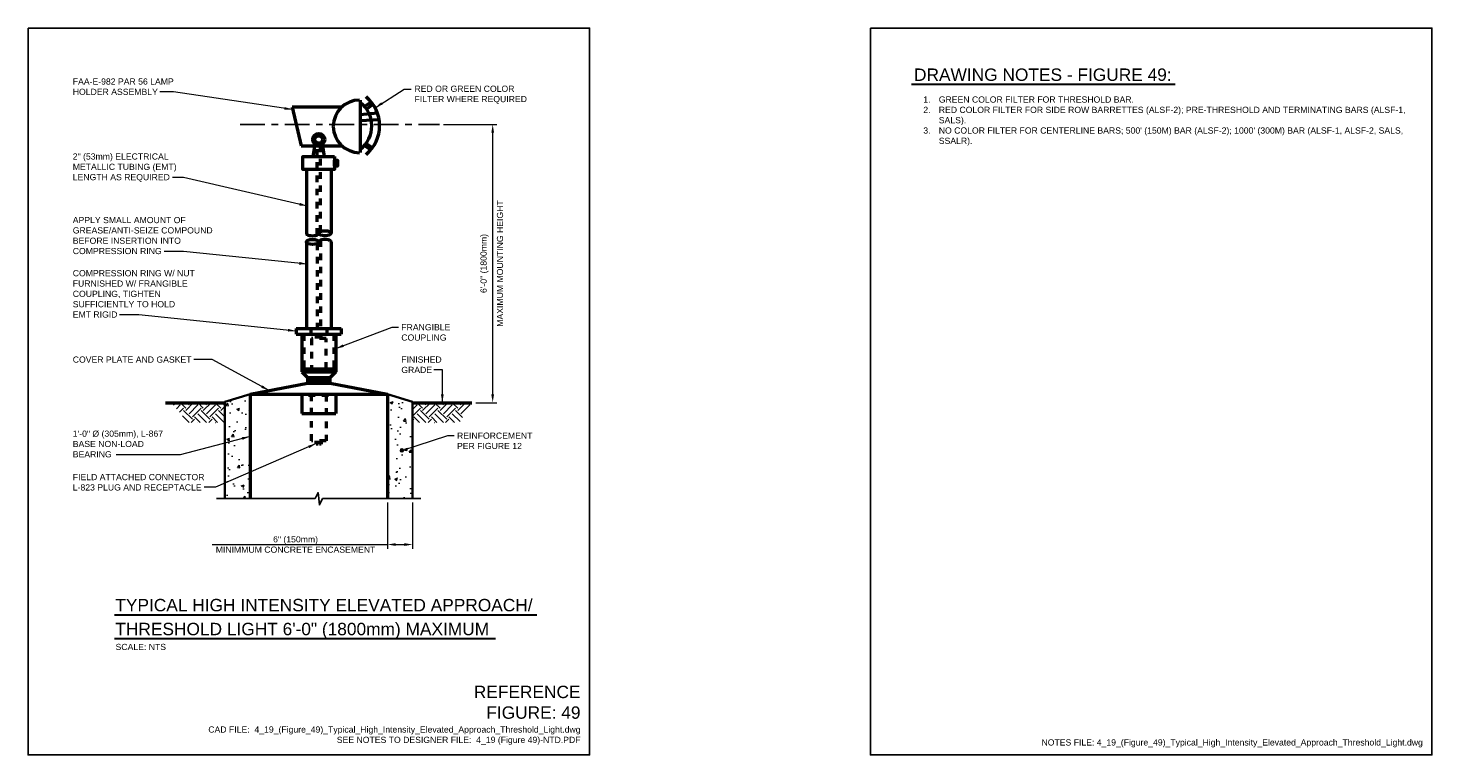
# Model space of a CAD drawing. Header units: inches. Extents: x 0 to 21.3, y 0 to 11.
import ezdxf
from ezdxf.enums import TextEntityAlignment as Align

# ---------------------------------------------------------------- set-up
doc = ezdxf.new("R2010")
doc.units = ezdxf.units.IN
doc.header["$LTSCALE"] = 0.5
doc.header["$MEASUREMENT"] = 0
doc.header["$PDSIZE"] = 2
for name, pattern in [('CENTER2', [1.125, 0.75, -0.125, 0.125, -0.125]), ('HIDDEN2', [0.1875, 0.125, -0.0625]), ('HIDDEN4', [0.0925, 0.0625, -0.03])]:
    doc.linetypes.add(name, pattern=pattern)
doc.layers.get('0').update_dxf_attribs({"linetype": 'CONTINUOUS', "lineweight": 35})
doc.layers.get('DEFPOINTS').update_dxf_attribs({"linetype": 'CONTINUOUS', "lineweight": 35})
for name, color, linetype, lineweight in [('C-GRAD-FNSH', 4, 'CONTINUOUS', 50), ('E-AFLD-LITE-APPR', 203, 'CONTINUOUS', 50), ('G-ANNO-PATT', 8, 'CONTINUOUS', 18), ('G-ANNO-RDME', 5, 'CONTINUOUS', 18), ('S-FNDN-FTNG', 42, 'CONTINUOUS', 35)]:
    doc.layers.add(name, color=color, linetype=linetype, lineweight=lineweight)
for name, color, linetype in [('G-ANNO-DIMS', 7, 'CONTINUOUS'), ('G-ANNO-SYMB', 6, 'CONTINUOUS'), ('G-ANNO-TEXT', 7, 'CONTINUOUS'), ('G-ANNO-TTLB', 7, 'CONTINUOUS')]:
    doc.layers.add(name, color=color, linetype=linetype)
doc.styles.add('00-E-TITLE-1_1', font='arial.ttf', dxfattribs={"height": 0.1875})
doc.styles.add('01-E-BLDG-1_1', font='arial.ttf', dxfattribs={"height": 0.09375})
doc.styles.add('Arial', font='arial.ttf')
doc.dimstyles.new('01-E-BLDG-1_1', dxfattribs={"dimtxt": 0.09375, "dimasz": 0.125, "dimexe": 0.0625, "dimexo": 0.0625, "dimgap": 0.0625, "dimtad": 1, "dimdec": 4, "dimzin": 3, "dimdsep": 46, "dimlunit": 4, "dimtxsty": '01-E-BLDG-1_1', "dimcen": 0.0625, "dimclrd": 1, "dimclre": 1, "dimclrt": 256, "dimazin": 0, "dimtfac": 1, "dimtdec": 4, "dimtmove": 1, "dimatfit": 3, "dimfxl": 1, "dimfrac": 2, "dimtolj": 1, "dimtzin": 3, "dimlwd": 0, "dimlwe": 0, "dimarcsym": 0})

# ---------------------------------------------------------------- blocks, each defined once
blk = doc.blocks.new('G-DBRK')
at = {"color": 0, "linetype": 'ByBlock', "lineweight": -2}
blk.add_ellipse((0, -0.25), major_axis=(0, -0.25), ratio=0.4, dxfattribs=at)
blk.add_ellipse((0, -0.75), major_axis=(0, -0.25), ratio=0.4, start_param=0, end_param=3.141593, dxfattribs=at)
blk = doc.blocks.new('*D4')
at = {"layer": 'DEFPOINTS', "color": 0, "transparency": 16777216}
for p in [(6.225, 9.543), (7.033, 9.543), (6.717, 5.331)]:
    blk.add_point(p, dxfattribs=at)
at = {"layer": 'G-ANNO-DIMS', "color": 1, "lineweight": 0, "transparency": 16777216}
for p, q in [((6.288, 9.543), (7.095, 9.543)), ((7.033, 5.456), (7.033, 9.418)), ((6.78, 5.331), (7.095, 5.331))]:
    blk.add_line(p, q, dxfattribs=at)
at = {"layer": 'G-ANNO-DIMS', "color": 1, "transparency": 16777216}
for points in [[(7.012, 9.418), (7.053, 9.418), (7.033, 9.543)], [(7.012, 5.456), (7.053, 5.456), (7.033, 5.331)]]:
    blk.add_solid(points, dxfattribs=at)
at = {"layer": 'G-ANNO-DIMS', "transparency": 16777216, "char_height": 0.09375, "attachment_point": 5, "rotation": 90, "style": '01-E-BLDG-1_1'}
for s, insert in [('\\A1;MAXIMUM MOUNTING HEIGHT', (7.144, 7.437)), ('\\A1;6\'-0" (1800mm)', (6.909, 7.437))]:
    blk.add_mtext(s, dxfattribs=dict(at, insert=insert))
blk = doc.blocks.new('BREAK')
at = {"color": 0, "linetype": 'Continuous', "flags": 128}
blk.add_lwpolyline([(0, 0), (0.046625, 0.097375), (0.069125, -0.090125), (0.112375, 0)], dxfattribs=at)
blk = doc.blocks.new('*D5')
at = {"layer": 'DEFPOINTS', "color": 0, "transparency": 16777216}
for p in [(5.44, 3.881), (5.821, 3.881), (5.821, 3.184)]:
    blk.add_point(p, dxfattribs=at)
at = {"layer": 'G-ANNO-DIMS', "color": 1, "lineweight": 0, "transparency": 16777216}
for p, q in [((5.44, 3.818), (5.44, 3.121)), ((5.821, 3.818), (5.821, 3.121)), ((2.785, 3.184), (5.44, 3.184)), ((5.565, 3.184), (5.696, 3.184))]:
    blk.add_line(p, q, dxfattribs=at)
at = {"layer": 'G-ANNO-DIMS', "color": 1, "transparency": 16777216}
for points in [[(5.565, 3.205), (5.565, 3.163), (5.44, 3.184)], [(5.696, 3.205), (5.696, 3.163), (5.821, 3.184)]]:
    blk.add_solid(points, dxfattribs=at)
at = {"layer": 'G-ANNO-DIMS', "transparency": 16777216, "insert": (4.049, 3.184), "char_height": 0.09375, "attachment_point": 5, "style": '01-E-BLDG-1_1'}
blk.add_mtext('\\A1;6" (150mm)\\PMINIMMUM CONCRETE ENCASEMENT', dxfattribs=at)
blk = doc.blocks.new('G-TDT1')
at = {"linetype": 'ByBlock', "lineweight": -2}
h = blk.add_hatch(color=256, dxfattribs=at)
edge = h.paths.add_edge_path()
edge.add_arc((0, 0), 0.0222, 0, 360)
at = {"color": 0, "linetype": 'ByBlock', "lineweight": -2}
blk.add_circle((0, 0), 0.0222, dxfattribs=at)

msp = doc.modelspace()

# ---------------------------------------------------------------- hatches: boundary and pattern name
at = {"layer": 'G-ANNO-PATT'}
h = msp.add_hatch(dxfattribs=at)
h.set_pattern_fill('EARTH', color=256, scale=0.75, angle=45)
h.set_pattern_definition([(45, (-3.34688, -3.37128), (3e-17, 0.265165), [0.1875, -0.1875]), (45, (-3.3966, -3.32157), (3e-17, 0.265165), [0.1875, -0.1875]), (45, (-3.44632, -3.27185), (3e-17, 0.265165), [0.1875, -0.1875]), (135, (-3.44632, -3.2387), (-0.265165, 6e-17), [0.1875, -0.1875]), (135, (-3.3966, -3.18898), (-0.265165, 6e-17), [0.1875, -0.1875]), (135, (-3.34688, -3.13926), (-0.265165, 6e-17), [0.1875, -0.1875])])
h.paths.add_polyline_path([(2.97933, 5.33065), (2.16991, 5.33154), (2.42109, 5.03027), (2.97933, 5.0305)])
h = msp.add_hatch(dxfattribs=at)
h.set_pattern_fill('AR-CONC', color=256, scale=0.0625, angle=360, style=0)
h.paths.add_polyline_path([(3.36028, 5.46022), (2.97933, 5.34291), (2.97933, 3.88082), (3.36028, 3.88082)])
at = {"layer": 'G-ANNO-PATT', "linetype": 'Continuous'}
h = msp.add_hatch(dxfattribs=at)
h.set_pattern_fill('AR-CONC', color=256, scale=0.0625, angle=360, style=0)
h.paths.add_polyline_path([(5.81874, 5.34278), (5.43962, 5.46022), (5.43962, 3.88082), (5.82058, 3.88082)])
at = {"layer": 'G-ANNO-PATT'}
h = msp.add_hatch(dxfattribs=at)
h.set_pattern_fill('EARTH', color=256, scale=0.75, angle=45)
h.set_pattern_definition([(45, (0.76883, -3.37128), (3e-17, 0.265165), [0.1875, -0.1875]), (45, (0.7191, -3.32157), (3e-17, 0.265165), [0.1875, -0.1875]), (45, (0.66939, -3.27185), (3e-17, 0.265165), [0.1875, -0.1875]), (135, (0.66939, -3.2387), (-0.265165, 6e-17), [0.1875, -0.1875]), (135, (0.7191, -3.18898), (-0.265165, 6e-17), [0.1875, -0.1875]), (135, (0.76883, -3.13926), (-0.265165, 6e-17), [0.1875, -0.1875])])
h.paths.add_polyline_path([(6.71722, 5.33065), (5.82058, 5.33065), (5.82058, 5.03027), (6.53069, 5.0305)])

# ---------------------------------------------------------------- linework, layer by layer
at = {"layer": 'C-GRAD-FNSH'}
for p, q in [((2.08268, 5.33065), (2.97933, 5.33065)), ((5.82058, 5.33065), (6.71722, 5.33065))]:
    msp.add_line(p, q, dxfattribs=at)
at = {"layer": 'E-AFLD-LITE-APPR'}
for p, q in [((3.9953, 9.80315), (4.13239, 9.21584)), ((4.73951, 9.80315), (3.9953, 9.80315)), ((5.0272, 9.91068), (5.0272, 9.11586)), ((5.09379, 9.8124), (5.19014, 9.877)), ((5.12747, 9.77716), (5.21951, 9.84176)), ((5.02544, 9.69102), (5.28786, 9.71843)), ((5.02544, 9.59901), (5.31939, 9.61859)), ((4.13239, 9.21584), (4.75126, 9.21584)), ((4.31457, 9.05438), (4.3436, 9.24036)), ((4.48533, 9.05634), (4.4563, 9.24624)), ((5.09418, 9.22509), (5.18622, 9.15657)), ((5.11768, 9.25446), (5.20972, 9.19181)), ((4.21245, 8.85781), (4.21245, 7.89465)), ((4.58745, 8.85781), (4.58745, 7.89465)), ((4.21245, 7.76355), (4.21245, 6.45303)), ((4.58745, 7.76355), (4.58745, 6.45303)), ((4.05842, 6.45303), (4.74148, 6.45303)), ((4.05842, 6.45303), (4.05842, 6.36765)), ((4.27862, 6.45303), (4.27862, 6.36765)), ((4.52128, 6.45303), (4.52128, 6.36765)), ((4.74148, 6.45303), (4.74148, 6.36765)), ((4.05842, 6.36765), (4.74148, 6.36765)), ((4.1438, 6.36765), (4.1438, 5.79678)), ((4.6561, 6.36765), (4.6561, 5.79678)), ((4.1438, 5.84478), (4.6561, 5.84478)), ((4.1438, 5.79678), (4.22919, 5.7114)), ((4.1438, 5.79678), (4.6561, 5.79678)), ((4.27862, 5.84478), (4.27862, 5.79678)), ((4.52128, 5.84478), (4.52128, 5.79678)), ((4.6561, 5.79678), (4.57072, 5.7114)), ((3.36028, 5.46022), (4.22919, 5.62602)), ((4.22919, 5.7114), (4.57072, 5.7114)), ((4.22919, 5.7114), (4.22919, 5.62602)), ((4.22919, 5.66871), (4.57072, 5.66871)), ((4.22919, 5.62602), (4.57072, 5.62602)), ((4.57072, 5.62602), (4.57072, 5.7114)), ((4.57072, 5.62602), (5.43962, 5.46022)), ((3.36028, 5.46022), (5.43962, 5.46022)), ((3.36028, 5.46022), (3.36028, 3.88082)), ((4.1438, 5.46022), (4.1438, 5.1667)), ((4.6561, 5.46022), (4.6561, 5.1667)), ((5.43962, 5.46022), (5.43962, 3.88082)), ((4.1438, 5.1667), (4.6561, 5.1667))]:
    msp.add_line(p, q, dxfattribs=at)
at = {"layer": 'E-AFLD-LITE-APPR', "linetype": 'HIDDEN2'}
for p, q in [((4.37595, 7.73849), (4.37595, 6.34982)), ((4.42395, 7.7886), (4.42395, 6.34982)), ((4.1738, 6.36765), (4.1738, 5.84478)), ((4.6261, 6.36765), (4.6261, 5.84478))]:
    msp.add_line(p, q, dxfattribs=at)
at = {"layer": 'E-AFLD-LITE-APPR', "linetype": 'HIDDEN2', "flags": 128}
for points in [[(4.37595, 7.86959), (4.37595, 9.2065)], [(4.42395, 7.9197), (4.42395, 9.2065)]]:
    msp.add_lwpolyline(points, dxfattribs=at)
at = {"layer": 'E-AFLD-LITE-APPR'}
for points in [[(4.63953, 9.0557), (4.63953, 8.85781), (4.16037, 8.85781), (4.16037, 9.0557)], [(4.63953, 8.91188), (4.63953, 9.00162), (4.68338, 9.00162), (4.68338, 8.91188)]]:
    msp.add_lwpolyline(points, close=True, dxfattribs=at)
at = {"layer": 'E-AFLD-LITE-APPR', "linetype": 'HIDDEN4'}
msp.add_lwpolyline([(4.28792, 6.30001), (4.28792, 5.84478), (4.51198, 5.84478), (4.51198, 6.30001)], close=True, dxfattribs=at)
for points in [[(4.38997, 6.30001), (4.38997, 6.34982), (4.36194, 6.34982)], [(4.36194, 6.34982), (4.36194, 6.30001)], [(4.43797, 6.30001), (4.43797, 6.34982), (4.40994, 6.34982)], [(4.40994, 6.34982), (4.40994, 6.30001)], [(4.24508, 5.46022), (4.24508, 5.44643), (4.55482, 5.44643), (4.55482, 5.46022)], [(4.51198, 5.44643), (4.51198, 4.75296), (4.28792, 4.75296)], [(4.28792, 4.75296), (4.28792, 5.44643)], [(4.36194, 4.70315), (4.36194, 4.75296)], [(4.38997, 4.75296), (4.38997, 4.70315), (4.36194, 4.70315)], [(4.40994, 4.70315), (4.40994, 4.75296)], [(4.43797, 4.75296), (4.43797, 4.70315), (4.40994, 4.70315)]]:
    msp.add_lwpolyline(points, dxfattribs=at)
at = {"layer": 'E-AFLD-LITE-APPR'}
for radius in [0.0909, 0.05723]:
    msp.add_circle((4.39995, 9.31351), radius, dxfattribs=at)
for centre, radius, start, end in [((5.01836, 9.51265), 0.3987, 90, 270), ((4.75674, 9.52031), 0.44675, 307.257397, 52.742603), ((4.75543, 9.52306), 0.56553, 309.780515, 50.219485)]:
    msp.add_arc(centre, radius, start, end, dxfattribs=at)
at = {"layer": 'G-ANNO-DIMS', "linetype": 'CENTER2'}
msp.add_line((3.20917, 9.54281), (6.22546, 9.54281), dxfattribs=at)
at = {"layer": 'G-ANNO-SYMB'}
for p, q in [((2.85433, 3.88082), (4.34545, 3.88082)), ((4.45783, 3.88082), (5.94558, 3.88082))]:
    msp.add_line(p, q, dxfattribs=at)
at = {"layer": 'G-ANNO-TEXT', "linetype": 'Continuous', "lineweight": 30}
for p, q in [((13.3713, 10.14903), (17.36378, 10.14903)), ((1.30807, 2.12171), (7.70334, 2.12171)), ((1.30807, 1.75977), (7.07496, 1.75977))]:
    msp.add_line(p, q, dxfattribs=at)
at = {"layer": 'G-ANNO-TTLB'}
for points in [[(0, 11), (8.5, 11), (8.5, 0), (0, 0)], [(12.75, 11), (21.25, 11), (21.25, 0), (12.75, 0)]]:
    msp.add_lwpolyline(points, close=True, dxfattribs=at)
at = {"layer": 'S-FNDN-FTNG'}
for p, q in [((2.97933, 5.34291), (3.36028, 5.46022)), ((2.97933, 5.34291), (2.97933, 3.88082)), ((5.82058, 5.34291), (5.43962, 5.46022)), ((5.82058, 5.34291), (5.82058, 3.88082))]:
    msp.add_line(p, q, dxfattribs=at)

# ---------------------------------------------------------------- block references
at = {"layer": 'E-AFLD-LITE-APPR', "xscale": 0.375, "yscale": 0.375, "zscale": 0.375}
for p, rotation in [((4.58745, 7.89465), 270), ((4.21245, 7.76355), 89.99999999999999)]:
    msp.add_blockref('G-DBRK', p, dxfattribs=dict(at, rotation=rotation))
at = {"layer": 'G-ANNO-SYMB', "rotation": 180}
msp.add_blockref('BREAK', (4.45783, 3.88082), dxfattribs=at)
at = {"layer": 'G-ANNO-TEXT'}
msp.add_blockref('G-TDT1', (5.65709, 4.60929), dxfattribs=at)

# ---------------------------------------------------------------- texts
at = {"layer": 'G-ANNO-RDME', "attachment_point": 9, "rotation": 0}
for s, insert, char_height, width, style in [('REFERENCE FIGURE: 49', (8.36242, 0.54442), 0.1875, 1.660137, '00-E-TITLE-1_1'), ('CAD FILE:  4_19_(Figure_49)_Typical_High_Intensity_Elevated_Approach_Threshold_Light.dwg\\PSEE NOTES TO DESIGNER FILE:  4_19 (Figure 49)-NTD.PDF', (8.36242, 0.15309), 0.09375, 5.7723382, '01-E-BLDG-1_1')]:
    msp.add_mtext(s, dxfattribs=dict(at, insert=insert, char_height=char_height, width=width, style=style))
at = {"layer": 'G-ANNO-RDME', "insert": (21.11242, 0.11416), "char_height": 0.09375, "width": 7.0264495, "attachment_point": 9, "style": '01-E-BLDG-1_1'}
msp.add_mtext('NOTES FILE: 4_19_(Figure_49)_Typical_High_Intensity_Elevated_Approach_Threshold_Light.dwg', dxfattribs=at)
at = {"layer": 'G-ANNO-TEXT'}
for s, style, p in [('DRAWING NOTES - FIGURE 49:', '00-E-TITLE-1_1', (13.41045, 10.1447)), ('TYPICAL HIGH INTENSITY ELEVATED APPROACH/', 'Arial', (1.32097, 2.11738)), ('THRESHOLD LIGHT 6\'-0" (1800mm) MAXIMUM', 'Arial', (1.32097, 1.75544))]:
    msp.add_text(s, height=0.1875, dxfattribs=dict(at, style=style)).set_placement(p, align=Align.BOTTOM_LEFT)
at = {"layer": 'G-ANNO-TEXT', "style": '01-E-BLDG-1_1'}
msp.add_text('SCALE: NTS', height=0.09375, dxfattribs=at).set_placement((1.32425, 1.68079), align=Align.TOP_LEFT)
at = {"layer": 'G-ANNO-TEXT', "char_height": 0.09375, "attachment_point": 1, "rotation": 360, "style": '01-E-BLDG-1_1'}
for s, insert, width in [('\\A1;FAA-E-982 PAR 56 LAMP HOLDER ASSEMBLY', (0.67651, 10.23837), 1.8157775), ('\\A1;RED OR GREEN COLOR FILTER WHERE REQUIRED', (5.84889, 10.12889), 1.8594979), ('\\A1;2" (53mm) ELECTRICAL METALLIC TUBING (EMT) LENGTH AS REQUIRED', (0.67651, 9.10358), 1.8157775), ('\\A1;APPLY SMALL AMOUNT OF GREASE/ANTI-SEIZE COMPOUND BEFORE INSERTION INTO COMPRESSION RING', (0.67651, 8.14161), 2.1310807), ('\\A1;COMPRESSION RING W/ NUT FURNISHED W/ FRANGIBLE COUPLING, TIGHTEN SUFFICIENTLY TO HOLD EMT RIGID', (0.67651, 7.33721), 1.8430533), ('\\A1;FRANGIBLE COUPLING', (5.64969, 6.51947), 0.7679915), ('\\A1;COVER PLATE AND GASKET', (0.67651, 6.03), 1.8157775), ('\\A1;FINISHED GRADE', (5.64969, 6.03), 0.7679915), ('\\A1;1\'-0" %%C (305mm), L-867 BASE NON-LOAD BEARING', (0.67651, 4.90897), 1.6726369), ('\\A1;REINFORCEMENT PER FIGURE 12', (6.49253, 4.87856), 1.1700018), ('\\A1;FIELD ATTACHED CONNECTOR L-823 PLUG AND RECEPTACLE', (0.67651, 4.25174), 2.0231942)]:
    msp.add_mtext(s, dxfattribs=dict(at, insert=insert, width=width))
at = {"layer": 'G-ANNO-TEXT', "insert": (13.41045, 9.96565), "char_height": 0.09375, "width": 7.4237884, "attachment_point": 1, "style": '01-E-BLDG-1_1'}
msp.add_mtext("\\pi-0.23438,l0.375;1.^IGREEN COLOR FILTER FOR THRESHOLD BAR.\\P2.^IRED COLOR FILTER FOR SIDE ROW BARRETTES (ALSF-2); PRE-THRESHOLD AND TERMINATING BARS (ALSF-1, SALS).\\P3.^INO COLOR FILTER FOR CENTERLINE BARS; 500' (150M) BAR (ALSF-2); 1000' (300M) BAR (ALSF-1, ALSF-2, SALS, SSALR).", dxfattribs=at)

# ---------------------------------------------------------------- dimensions: what is measured, and where the dimension line sits
at = {"layer": 'G-ANNO-DIMS'}
dim = msp.add_linear_dim(base=(7.03253, 9.54281), p1=(6.71722, 5.33065), p2=(6.22546, 9.54281), angle=90, text='6\'-0" (1800mm)\\XMAXIMUM MOUNTING HEIGHT', dimstyle='01-E-BLDG-1_1', dxfattribs=at)
dim.commit()
dim.dimension.update_dxf_attribs({"geometry": '*D4', "text_midpoint": (7.03253, 7.43673)})
dim = msp.add_linear_dim(base=(5.82058, 3.18398), p1=(5.43962, 3.88082), p2=(5.82058, 3.88082), text='6" (150mm)\\XMINIMMUM CONCRETE ENCASEMENT', dimstyle='01-E-BLDG-1_1', dxfattribs=at)
dim.commit()
dim.dimension.update_dxf_attribs({"geometry": '*D5', "text_midpoint": (4.04939, 3.02344), "dimtype": 160})

# ---------------------------------------------------------------- leaders
at = {"layer": 'G-ANNO-TEXT'}
for points in [[(4.00381, 9.76671), (2.20307, 10.03614), (1.99284, 10.03614)], [(5.25215, 9.79342), (5.69272, 10.07769), (5.7989, 10.07769)], [(4.22919, 8.30735), (2.35286, 8.73904), (2.18794, 8.73904)], [(4.22919, 7.42794), (2.35286, 7.61986), (2.06067, 7.61986)], [(4.05842, 6.41486), (1.67693, 6.65844), (1.38474, 6.65844)], [(4.6561, 6.14913), (5.51278, 6.47334), (5.60907, 6.47334)], [(3.64832, 5.51518), (2.78816, 5.98253), (2.51105, 5.98253)], [(6.27076, 5.33065), (6.27098, 5.82637), (6.14135, 5.82637)], [(3.36028, 4.82004), (2.30015, 4.54127), (1.33323, 4.54127)], [(4.36194, 4.71153), (2.83583, 4.05031), (2.66312, 4.05031)]]:
    msp.add_leader(points, dimstyle='01-E-BLDG-1_1', dxfattribs=at)
msp.add_leader([(5.65709, 4.60929), (6.35562, 4.83243), (6.45191, 4.83243)], dimstyle='01-E-BLDG-1_1', override={"dimldrblk": 'None'}, dxfattribs=at)

doc.saveas('drawing.dxf')
